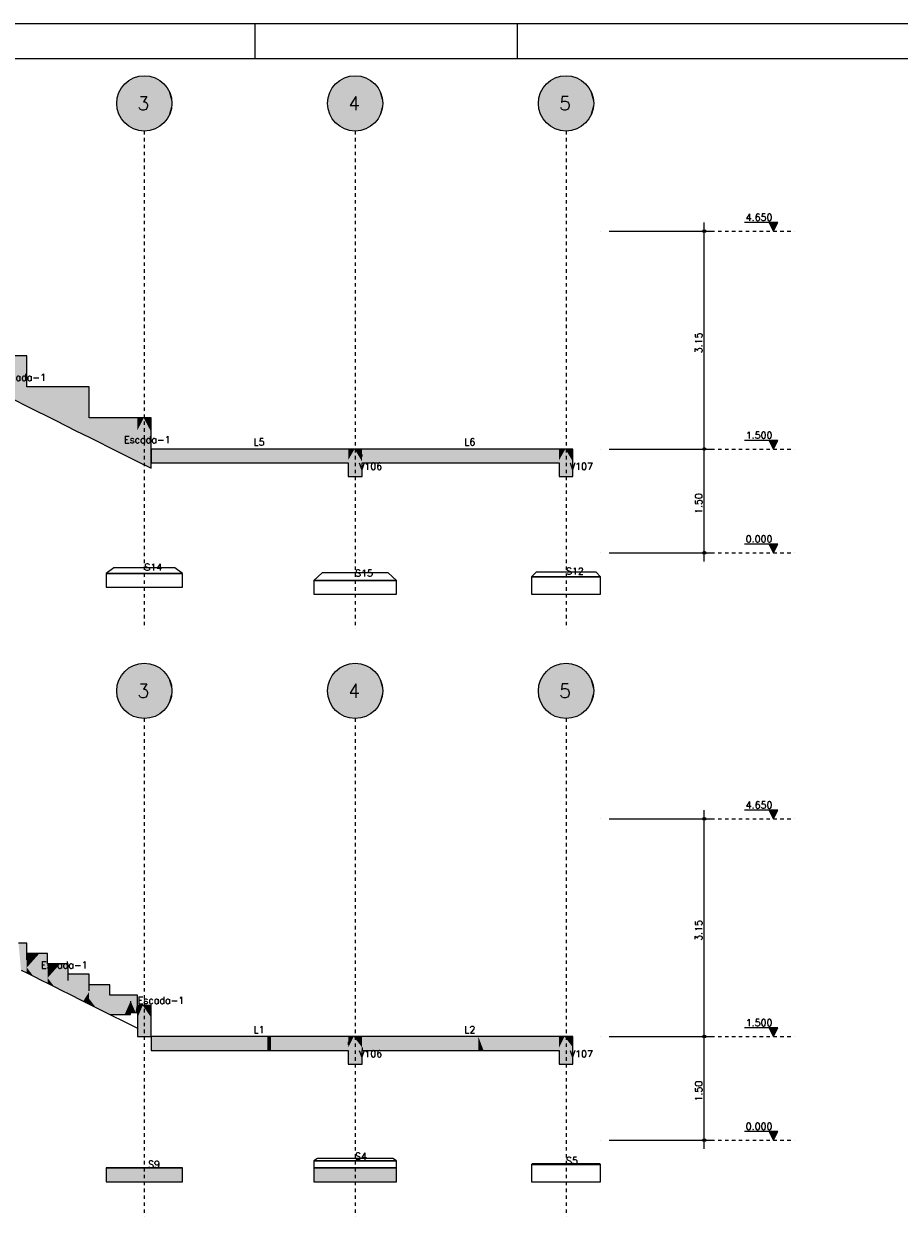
# Model space of a CAD drawing. Extents: x 0 to 84.1, y 0 to 59.4.
# Tile 3 of 5: x 14.3 to 39.6, y 24.8 to 59.4. Entities that reach past the tile are written whole.
import ezdxf

# ---------------------------------------------------------------- set-up
doc = ezdxf.new("R2010")
doc.units = 0
doc.header["$LTSCALE"] = 0.05
doc.header["$MEASUREMENT"] = 0
doc.linetypes.add('ESTILO_TQS_0002', pattern=[0.4, 0.1, -0.3])
doc.linetypes.add('ESTILO_TQS_0004', pattern=[2, 0.5, -0.4, 0.1, -0.4, 0.1, -0.5])
for name, color, linetype in [('1', 1, 'CONTINUOUS'), ('2', 2, 'CONTINUOUS'), ('6', 6, 'CONTINUOUS'), ('9', 9, 'CONTINUOUS')]:
    doc.layers.add(name, color=color, linetype=linetype)
doc.styles.get("Standard").update_dxf_attribs({"font": 'ROMANS.SHX'})

msp = doc.modelspace()

# ---------------------------------------------------------------- linework, layer by layer
at = {"layer": '1', "linetype": 'ESTILO_TQS_0004'}
for p, q in [((17.8, 56.302), (17.8, 41.902)), ((23.9, 56.302), (23.9, 41.902)), ((30, 56.302), (30, 41.902)), ((17.8, 39.304), (17.8, 24.904)), ((23.9, 39.304), (23.9, 24.904)), ((30, 39.304), (30, 24.904))]:
    msp.add_line(p, q, dxfattribs=at)
at = {"layer": '1', "linetype": 'Continuous'}
for p, q in [((34, 46.852), (34, 53.652)), ((36.125, 53.652), (35.165, 53.652)), ((36, 53.402), (35.875, 53.652)), ((36, 53.402), (36.125, 53.652)), ((31, 53.402), (31, 53.402)), ((31.25, 53.402), (34.25, 53.402)), ((35.886, 53.63), (36.114, 53.63)), ((35.897, 53.607), (36.103, 53.607)), ((35.909, 53.585), (36.092, 53.585)), ((35.92, 53.563), (36.08, 53.563)), ((35.931, 53.54), (36.069, 53.54)), ((35.942, 53.518), (36.058, 53.518)), ((35.953, 53.496), (36.047, 53.496)), ((35.964, 53.473), (36.036, 53.473)), ((35.975, 53.451), (36.025, 53.451)), ((35.987, 53.429), (36.014, 53.429)), ((31, 47.102), (31, 47.102)), ((31, 47.102), (31, 47.102)), ((31.25, 47.102), (34.25, 47.102)), ((31.25, 47.102), (34.25, 47.102)), ((34, 43.852), (34, 47.352)), ((36.125, 47.352), (35.165, 47.352)), ((36, 47.102), (35.875, 47.352)), ((35.886, 47.33), (36.114, 47.33)), ((35.897, 47.307), (36.103, 47.307)), ((35.909, 47.285), (36.092, 47.285)), ((35.92, 47.263), (36.08, 47.263)), ((35.931, 47.24), (36.069, 47.24)), ((35.942, 47.218), (36.058, 47.218)), ((35.953, 47.196), (36.047, 47.196)), ((35.964, 47.173), (36.036, 47.173)), ((35.975, 47.151), (36.025, 47.151)), ((35.987, 47.129), (36.014, 47.129)), ((36, 47.102), (36.125, 47.352)), ((36.125, 44.352), (35.165, 44.352)), ((36, 44.102), (35.875, 44.352)), ((35.886, 44.33), (36.114, 44.33)), ((35.897, 44.307), (36.103, 44.307)), ((36, 44.102), (36.125, 44.352)), ((31, 44.102), (31, 44.102)), ((31.25, 44.102), (34.25, 44.102)), ((35.909, 44.285), (36.092, 44.285)), ((35.92, 44.263), (36.08, 44.263)), ((35.931, 44.24), (36.069, 44.24)), ((35.942, 44.218), (36.058, 44.218)), ((35.953, 44.196), (36.047, 44.196)), ((35.964, 44.173), (36.036, 44.173)), ((35.975, 44.151), (36.025, 44.151)), ((35.987, 44.129), (36.014, 44.129)), ((31, 36.404), (31, 36.404)), ((31.25, 36.404), (34.25, 36.404)), ((34, 29.854), (34, 36.654)), ((36.125, 36.654), (35.165, 36.654)), ((36, 36.404), (35.875, 36.654)), ((35.886, 36.631), (36.114, 36.631)), ((35.897, 36.609), (36.103, 36.609)), ((35.908, 36.587), (36.092, 36.587)), ((35.92, 36.564), (36.08, 36.564)), ((35.931, 36.542), (36.069, 36.542)), ((35.942, 36.52), (36.058, 36.52)), ((35.953, 36.498), (36.047, 36.498)), ((35.964, 36.475), (36.036, 36.475)), ((35.975, 36.453), (36.025, 36.453)), ((35.986, 36.431), (36.013, 36.431)), ((36, 36.404), (36.125, 36.654)), ((34, 26.854), (34, 30.354)), ((36.125, 30.354), (35.165, 30.354)), ((36, 30.104), (35.875, 30.354)), ((35.886, 30.331), (36.114, 30.331)), ((35.897, 30.309), (36.103, 30.309)), ((35.908, 30.287), (36.092, 30.287)), ((35.92, 30.264), (36.08, 30.264)), ((35.931, 30.242), (36.069, 30.242)), ((35.942, 30.22), (36.058, 30.22)), ((35.953, 30.198), (36.047, 30.198)), ((35.964, 30.175), (36.036, 30.175)), ((35.975, 30.153), (36.025, 30.153)), ((35.986, 30.131), (36.013, 30.131)), ((36, 30.104), (36.125, 30.354)), ((31, 30.104), (31, 30.104)), ((31, 30.104), (31, 30.104)), ((31.25, 30.104), (34.25, 30.104)), ((31.25, 30.104), (34.25, 30.104)), ((36.125, 27.354), (35.165, 27.354)), ((36, 27.104), (35.875, 27.354)), ((36, 27.104), (36.125, 27.354)), ((31, 27.104), (31, 27.104)), ((31.25, 27.104), (34.25, 27.104)), ((35.886, 27.331), (36.114, 27.331)), ((35.897, 27.309), (36.103, 27.309)), ((35.908, 27.287), (36.092, 27.287)), ((35.92, 27.264), (36.08, 27.264)), ((35.931, 27.242), (36.069, 27.242)), ((35.942, 27.22), (36.058, 27.22)), ((35.953, 27.198), (36.047, 27.198)), ((35.964, 27.175), (36.036, 27.175)), ((35.975, 27.153), (36.025, 27.153)), ((35.986, 27.131), (36.013, 27.131))]:
    msp.add_line(p, q, dxfattribs=at)
at = {"layer": '1', "linetype": 'ESTILO_TQS_0002'}
for p, q in [((34, 53.402), (36.6, 53.402)), ((34, 47.102), (36.6, 47.102)), ((34, 44.102), (36.6, 44.102)), ((34, 36.404), (36.6, 36.404)), ((34, 30.104), (36.6, 30.104)), ((34, 27.104), (36.6, 27.104))]:
    msp.add_line(p, q, dxfattribs=at)
at = {"layer": '1', "linetype": 'Continuous'}
for points in [[(35.875, 53.652), (36, 53.402), (36.125, 53.652), (35.875, 53.652)], [(35.875, 47.352), (36, 47.102), (36.125, 47.352), (35.875, 47.352)], [(35.875, 44.352), (36, 44.102), (36.125, 44.352), (35.875, 44.352)], [(35.875, 36.654), (36, 36.404), (36.125, 36.654), (35.875, 36.654)], [(35.875, 30.354), (36, 30.104), (36.125, 30.354), (35.875, 30.354)], [(35.875, 27.354), (36, 27.104), (36.125, 27.354), (35.875, 27.354)]]:
    msp.add_lwpolyline(points, dxfattribs=at)
for centre, radius in [((34, 53.402), 0.04), ((34, 53.402), 0.02), ((34, 47.102), 0.04), ((34, 47.102), 0.04), ((34, 47.102), 0.02), ((34, 47.102), 0.02), ((34, 44.102), 0.04), ((34, 44.102), 0.02), ((34, 36.404), 0.04), ((34, 36.404), 0.02), ((34, 30.104), 0.04), ((34, 30.104), 0.04), ((34, 30.104), 0.02), ((34, 30.104), 0.02), ((34, 27.104), 0.04), ((34, 27.104), 0.02)]:
    msp.add_circle(centre, radius, dxfattribs=at)
at = {"layer": '2', "linetype": 'Continuous'}
for p, q in [((84.1, 59.4), (0, 59.4)), ((21, 59.4), (21, 58.4)), ((28.6, 58.4), (28.6, 59.4))]:
    msp.add_line(p, q, dxfattribs=at)
msp.add_lwpolyline([(83.1, 1), (2.5, 1), (2.5, 58.4), (83.1, 58.4), (83.1, 1)], dxfattribs=at)
for centre in [(17.8, 57.102), (23.9, 57.102), (30, 57.102), (17.8, 40.104), (23.9, 40.104), (30, 40.104)]:
    msp.add_circle(centre, 0.8, dxfattribs=at)
at = {"layer": '6', "linetype": 'Continuous'}
for p, q in [((14.4, 49.802), (13.819, 49.802)), ((14.4, 49.121), (14.4, 49.802)), ((14.4, 48.902), (14.4, 49.121)), ((16.2, 48.902), (14.4, 48.902)), ((16.2, 48.221), (16.2, 48.902)), ((14.021, 48.532), (14.4, 48.343)), ((14.4, 48.343), (15.24, 47.923)), ((16.2, 48.002), (16.2, 48.221)), ((15.24, 47.923), (15.821, 47.632)), ((18, 48.002), (16.2, 48.002)), ((18, 47.592), (18, 48.002)), ((18, 47.592), (18, 48.002)), ((15.821, 47.632), (16.2, 47.443)), ((16.2, 47.443), (17.04, 47.023)), ((18, 47.46), (18, 47.592)), ((18, 47.46), (18, 47.592)), ((18, 47.102), (18, 47.46)), ((18, 47.102), (18, 47.321)), ((18.792, 47.102), (18, 47.102)), ((18, 47.102), (18, 46.943)), ((18, 47.014), (18, 47.102)), ((23.7, 47.102), (18.792, 47.102)), ((23.882, 47.102), (23.7, 47.102)), ((24.1, 47.102), (23.882, 47.102)), ((26.619, 47.102), (24.1, 47.102)), ((29.8, 47.102), (26.619, 47.102)), ((29.982, 47.102), (29.8, 47.102)), ((30.2, 47.102), (29.982, 47.102)), ((30.2, 46.738), (30.2, 47.102)), ((17.04, 47.023), (17.621, 46.732)), ((17.621, 46.732), (18, 46.543)), ((18, 46.543), (18, 47.014)), ((18, 46.943), (18, 46.884)), ((18, 46.884), (18, 46.702)), ((24.1, 46.884), (24.1, 46.943)), ((30.2, 46.62), (30.2, 46.738)), ((18, 46.702), (20.105, 46.702)), ((20.105, 46.702), (20.934, 46.702)), ((20.934, 46.702), (23.7, 46.702)), ((23.7, 46.702), (23.7, 46.666)), ((23.7, 46.666), (23.7, 46.302)), ((24.1, 46.62), (24.1, 46.702)), ((24.1, 46.702), (26.619, 46.702)), ((24.1, 46.302), (24.1, 46.62)), ((26.619, 46.702), (28.844, 46.702)), ((28.844, 46.702), (29.8, 46.702)), ((29.8, 46.702), (29.8, 46.666)), ((29.8, 46.666), (29.8, 46.302)), ((30.2, 46.302), (30.2, 46.62)), ((23.7, 46.302), (23.882, 46.302)), ((23.882, 46.302), (24.041, 46.302)), ((24.041, 46.302), (24.1, 46.302)), ((29.8, 46.302), (29.982, 46.302)), ((29.982, 46.302), (30.141, 46.302)), ((30.141, 46.302), (30.2, 46.302)), ((16.916, 43.664), (16.7, 43.502)), ((17.077, 43.664), (16.916, 43.664)), ((18.684, 43.664), (17.077, 43.664)), ((18.9, 43.502), (18.684, 43.664)), ((16.7, 43.502), (16.7, 43.102)), ((18.9, 43.502), (16.7, 43.502)), ((16.7, 43.502), (18.9, 43.502)), ((18.9, 43.102), (18.9, 43.502)), ((22.943, 43.517), (22.7, 43.302)), ((22.7, 43.302), (22.7, 42.902)), ((25.1, 43.302), (22.7, 43.302)), ((22.7, 43.302), (25.1, 43.302)), ((23.104, 43.517), (22.943, 43.517)), ((24.857, 43.517), (23.104, 43.517)), ((25.1, 43.302), (24.857, 43.517)), ((25.1, 42.902), (25.1, 43.302)), ((29.132, 43.534), (29, 43.402)), ((29, 43.402), (29, 42.902)), ((31, 43.402), (29, 43.402)), ((29, 43.402), (31, 43.402)), ((29.245, 43.534), (29.132, 43.534)), ((30.868, 43.534), (29.245, 43.534)), ((31, 43.402), (30.868, 43.534)), ((31, 42.902), (31, 43.402)), ((16.7, 43.102), (18.9, 43.102)), ((22.7, 42.902), (25.1, 42.902)), ((29, 42.902), (31, 42.902)), ((14.4, 32.804), (14.16, 32.804)), ((14.4, 32.527), (14.4, 32.804)), ((14.4, 32.504), (14.4, 32.527)), ((14.4, 32.323), (14.4, 32.504)), ((15, 32.504), (14.4, 32.504)), ((15, 32.227), (15, 32.504)), ((15, 32.204), (15, 32.227)), ((15.6, 32.204), (15, 32.204)), ((15.6, 31.927), (15.6, 32.204)), ((14.233, 32.028), (14.4, 31.945)), ((14.4, 31.945), (14.593, 31.848)), ((14.593, 31.848), (14.833, 31.728)), ((15.6, 31.904), (15.6, 31.927)), ((15.6, 31.723), (15.6, 31.904)), ((15.793, 31.904), (15.6, 31.904)), ((15.96, 31.904), (15.793, 31.904)), ((16.2, 31.904), (15.96, 31.904)), ((16.2, 31.627), (16.2, 31.904)), ((14.833, 31.728), (15, 31.645)), ((15, 31.645), (15.193, 31.548)), ((15.193, 31.548), (15.433, 31.428)), ((16.2, 31.604), (16.2, 31.627)), ((16.2, 31.423), (16.2, 31.604)), ((16.393, 31.604), (16.2, 31.604)), ((16.56, 31.604), (16.393, 31.604)), ((16.8, 31.604), (16.56, 31.604)), ((16.8, 31.327), (16.8, 31.604)), ((15.433, 31.428), (15.6, 31.345)), ((15.6, 31.345), (16.033, 31.128)), ((16.8, 31.304), (16.8, 31.327)), ((16.993, 31.304), (16.8, 31.304)), ((17.16, 31.304), (16.993, 31.304)), ((17.4, 31.304), (17.16, 31.304)), ((17.464, 31.304), (17.4, 31.304)), ((17.52, 31.304), (17.464, 31.304)), ((17.6, 31.304), (17.52, 31.304)), ((17.6, 31.142), (17.6, 31.304)), ((16.033, 31.128), (16.2, 31.045)), ((16.2, 31.045), (16.633, 30.828)), ((16.633, 30.828), (16.8, 30.745)), ((17.4, 31.123), (17.4, 30.968)), ((17.4, 30.745), (17.4, 30.804)), ((17.4, 30.804), (17.544, 30.804)), ((17.544, 30.804), (17.6, 30.804)), ((17.6, 31.004), (17.6, 31.142)), ((17.756, 31.004), (17.6, 31.004)), ((17.6, 31.004), (17.6, 30.644)), ((17.6, 30.804), (17.6, 31.004)), ((18, 31.004), (17.756, 31.004)), ((18, 30.651), (18, 31.004)), ((16.8, 30.745), (17.233, 30.745)), ((16.8, 30.745), (17.233, 30.528)), ((17.233, 30.745), (17.4, 30.745)), ((17.233, 30.528), (17.6, 30.345)), ((17.6, 30.644), (17.6, 30.456)), ((17.6, 30.456), (17.6, 30.104)), ((18, 30.464), (18, 30.651)), ((18, 30.104), (18, 30.464)), ((17.6, 30.104), (17.756, 30.104)), ((17.756, 30.104), (17.916, 30.104)), ((17.916, 30.104), (18, 30.104)), ((18, 30.104), (18, 29.944)), ((23.7, 30.104), (18, 30.104)), ((18, 29.944), (18, 29.86)), ((18, 29.86), (18, 29.704)), ((23.856, 30.104), (23.7, 30.104)), ((23.7, 29.947), (23.7, 29.864)), ((24.1, 30.104), (23.856, 30.104)), ((27.461, 30.104), (24.1, 30.104)), ((24.1, 29.791), (24.1, 29.704)), ((29.8, 30.104), (27.461, 30.104)), ((29.956, 30.104), (29.8, 30.104)), ((30.2, 30.104), (29.956, 30.104)), ((30.2, 29.791), (30.2, 30.104)), ((30.2, 29.624), (30.2, 29.791)), ((18, 29.704), (20.173, 29.704)), ((20.173, 29.704), (21.361, 29.704)), ((21.361, 29.704), (21.432, 29.704)), ((21.432, 29.704), (21.469, 29.704)), ((21.469, 29.704), (23.7, 29.704)), ((23.7, 29.704), (23.7, 29.617)), ((23.7, 29.617), (23.7, 29.304)), ((24.1, 29.624), (24.1, 29.704)), ((24.1, 29.704), (26.273, 29.704)), ((24.1, 29.304), (24.1, 29.624)), ((26.273, 29.704), (27.461, 29.704)), ((27.461, 29.704), (27.613, 29.704)), ((27.613, 29.704), (29.8, 29.704)), ((29.8, 29.704), (29.8, 29.617)), ((29.8, 29.617), (29.8, 29.304)), ((30.2, 29.304), (30.2, 29.624)), ((23.7, 29.304), (23.856, 29.304)), ((23.856, 29.304), (24.016, 29.304)), ((24.016, 29.304), (24.1, 29.304)), ((29.8, 29.304), (29.956, 29.304)), ((29.956, 29.304), (30.116, 29.304)), ((30.116, 29.304), (30.2, 29.304)), ((16.702, 26.305), (16.7, 26.304)), ((16.7, 26.304), (18.9, 26.304)), ((16.7, 26.303), (16.7, 25.904)), ((16.703, 26.307), (16.702, 26.305)), ((18.894, 26.307), (16.703, 26.307)), ((18.897, 26.307), (18.894, 26.307)), ((18.9, 26.304), (18.897, 26.307)), ((18.9, 25.904), (18.9, 26.304)), ((22.814, 26.579), (22.7, 26.504)), ((22.7, 26.504), (22.7, 26.104)), ((25.1, 26.504), (22.7, 26.504)), ((22.7, 26.504), (25.1, 26.504)), ((22.702, 26.305), (22.7, 26.304)), ((22.7, 26.304), (25.1, 26.304)), ((22.7, 26.303), (22.7, 25.904)), ((22.704, 26.307), (22.702, 26.305)), ((25.094, 26.307), (22.704, 26.307)), ((22.889, 26.579), (22.814, 26.579)), ((24.986, 26.579), (22.889, 26.579)), ((25.1, 26.504), (24.986, 26.579)), ((25.096, 26.307), (25.094, 26.307)), ((25.1, 26.304), (25.096, 26.307)), ((25.1, 26.304), (25.1, 26.504)), ((25.1, 25.904), (25.1, 26.304)), ((29.02, 26.424), (29, 26.404)), ((29, 26.404), (29, 25.904)), ((31, 26.404), (29, 26.404)), ((29, 26.404), (31, 26.404)), ((29.038, 26.424), (29.02, 26.424)), ((30.98, 26.424), (29.038, 26.424)), ((31, 26.404), (30.98, 26.424)), ((31, 25.904), (31, 26.404)), ((16.7, 25.904), (18.897, 25.904)), ((18.897, 25.904), (18.9, 25.904)), ((18.9, 25.904), (18.9, 25.904)), ((22.7, 25.904), (25.096, 25.904)), ((25.096, 25.904), (25.1, 25.904)), ((25.1, 25.904), (25.1, 25.904)), ((29, 25.904), (31, 25.904))]:
    msp.add_line(p, q, dxfattribs=at)
at = {"layer": '9', "linetype": 'Continuous'}
for points in [[(18.6, 57.102), (17.432, 57.812), (17.339, 57.755)], [(18.6, 57.102), (17.532, 57.856), (17.432, 57.812)], [(18.6, 57.102), (17.637, 57.885), (17.532, 57.856)], [(18.6, 57.102), (17.745, 57.9), (17.637, 57.885)], [(18.6, 57.102), (17.855, 57.9), (17.745, 57.9)], [(18.6, 57.102), (17.963, 57.885), (17.855, 57.9)], [(18.6, 57.102), (18.068, 57.856), (17.963, 57.885)], [(18.6, 57.102), (18.168, 57.812), (18.068, 57.856)], [(18.6, 57.102), (18.261, 57.755), (18.168, 57.812)], [(24.7, 57.102), (23.532, 57.812), (23.439, 57.755)], [(24.7, 57.102), (23.632, 57.856), (23.532, 57.812)], [(24.7, 57.102), (23.737, 57.885), (23.632, 57.856)], [(24.7, 57.102), (23.845, 57.9), (23.737, 57.885)], [(24.7, 57.102), (23.955, 57.9), (23.845, 57.9)], [(24.7, 57.102), (24.063, 57.885), (23.955, 57.9)], [(24.7, 57.102), (24.168, 57.856), (24.063, 57.885)], [(24.7, 57.102), (24.268, 57.812), (24.168, 57.856)], [(24.7, 57.102), (24.361, 57.755), (24.268, 57.812)], [(30.8, 57.102), (29.632, 57.812), (29.539, 57.755)], [(30.8, 57.102), (29.732, 57.856), (29.632, 57.812)], [(30.8, 57.102), (29.837, 57.885), (29.732, 57.856)], [(30.8, 57.102), (29.945, 57.9), (29.837, 57.885)], [(30.8, 57.102), (30.055, 57.9), (29.945, 57.9)], [(30.8, 57.102), (30.163, 57.885), (30.055, 57.9)], [(30.8, 57.102), (30.268, 57.856), (30.163, 57.885)], [(30.8, 57.102), (30.368, 57.812), (30.268, 57.856)], [(30.8, 57.102), (30.461, 57.755), (30.368, 57.812)], [(18.6, 57.102), (17.117, 57.517), (17.066, 57.421)], [(18.6, 57.102), (17.179, 57.607), (17.117, 57.517)], [(18.6, 57.102), (17.254, 57.686), (17.179, 57.607)], [(18.6, 57.102), (17.339, 57.755), (17.254, 57.686)], [(18.6, 57.102), (18.346, 57.686), (18.261, 57.755)], [(18.6, 57.102), (18.421, 57.607), (18.346, 57.686)], [(18.6, 57.102), (18.484, 57.517), (18.421, 57.607)], [(18.6, 57.102), (18.534, 57.421), (18.484, 57.517)], [(24.7, 57.102), (23.217, 57.517), (23.166, 57.421)], [(24.7, 57.102), (23.279, 57.607), (23.217, 57.517)], [(24.7, 57.102), (23.354, 57.686), (23.279, 57.607)], [(24.7, 57.102), (23.439, 57.755), (23.354, 57.686)], [(24.7, 57.102), (24.446, 57.686), (24.361, 57.755)], [(24.7, 57.102), (24.521, 57.607), (24.446, 57.686)], [(24.7, 57.102), (24.584, 57.517), (24.521, 57.607)], [(24.7, 57.102), (24.634, 57.421), (24.584, 57.517)], [(30.8, 57.102), (29.317, 57.517), (29.266, 57.421)], [(30.8, 57.102), (29.379, 57.607), (29.317, 57.517)], [(30.8, 57.102), (29.454, 57.686), (29.379, 57.607)], [(30.8, 57.102), (29.539, 57.755), (29.454, 57.686)], [(30.8, 57.102), (30.546, 57.686), (30.461, 57.755)], [(30.8, 57.102), (30.621, 57.607), (30.546, 57.686)], [(30.8, 57.102), (30.684, 57.517), (30.621, 57.607)], [(30.8, 57.102), (30.734, 57.421), (30.684, 57.517)], [(18.6, 57.102), (17.008, 57.211), (17, 57.102)], [(18.6, 57.102), (17, 57.102), (17.008, 56.993)], [(18.6, 57.102), (17.03, 57.318), (17.008, 57.211)], [(18.6, 57.102), (17.008, 56.993), (17.03, 56.886)], [(18.6, 57.102), (17.066, 57.421), (17.03, 57.318)], [(18.6, 57.102), (17.03, 56.886), (17.066, 56.783)], [(18.6, 57.102), (17.066, 56.783), (17.117, 56.686)], [(18.6, 57.102), (17.117, 56.686), (17.179, 56.597)], [(18.6, 57.102), (17.179, 56.597), (17.254, 56.517)], [(18.6, 57.102), (17.254, 56.517), (17.339, 56.448)], [(18.6, 57.102), (17.339, 56.448), (17.432, 56.391)], [(18.6, 57.102), (17.432, 56.391), (17.532, 56.348)], [(18.6, 57.102), (17.532, 56.348), (17.637, 56.319)], [(18.6, 57.102), (17.637, 56.319), (17.745, 56.304)], [(18.6, 57.102), (17.745, 56.304), (17.855, 56.304)], [(18.6, 57.102), (17.855, 56.304), (17.963, 56.319)], [(18.6, 57.102), (17.963, 56.319), (18.068, 56.348)], [(18.6, 57.102), (18.068, 56.348), (18.168, 56.391)], [(18.6, 57.102), (18.168, 56.391), (18.261, 56.448)], [(18.6, 57.102), (18.261, 56.448), (18.346, 56.517)], [(18.6, 57.102), (18.346, 56.517), (18.421, 56.597)], [(18.6, 57.102), (18.421, 56.597), (18.484, 56.686)], [(18.6, 57.102), (18.484, 56.686), (18.534, 56.783)], [(18.6, 57.102), (18.57, 57.318), (18.534, 57.421)], [(18.6, 57.102), (18.534, 56.783), (18.57, 56.886)], [(18.6, 57.102), (18.593, 57.211), (18.57, 57.318)], [(18.6, 57.102), (18.57, 56.886), (18.593, 56.993)], [(18.6, 57.102), (18.593, 56.993), (18.6, 57.102)], [(24.7, 57.102), (23.108, 57.211), (23.1, 57.102)], [(24.7, 57.102), (23.1, 57.102), (23.108, 56.993)], [(24.7, 57.102), (23.13, 57.318), (23.108, 57.211)], [(24.7, 57.102), (23.108, 56.993), (23.13, 56.886)], [(24.7, 57.102), (23.166, 57.421), (23.13, 57.318)], [(24.7, 57.102), (23.13, 56.886), (23.166, 56.783)], [(24.7, 57.102), (23.166, 56.783), (23.217, 56.686)], [(24.7, 57.102), (23.217, 56.686), (23.279, 56.597)], [(24.7, 57.102), (23.279, 56.597), (23.354, 56.517)], [(24.7, 57.102), (23.354, 56.517), (23.439, 56.448)], [(24.7, 57.102), (23.439, 56.448), (23.532, 56.391)], [(24.7, 57.102), (23.532, 56.391), (23.632, 56.348)], [(24.7, 57.102), (23.632, 56.348), (23.737, 56.319)], [(24.7, 57.102), (23.737, 56.319), (23.845, 56.304)], [(24.7, 57.102), (23.845, 56.304), (23.955, 56.304)], [(24.7, 57.102), (23.955, 56.304), (24.063, 56.319)], [(24.7, 57.102), (24.063, 56.319), (24.168, 56.348)], [(24.7, 57.102), (24.168, 56.348), (24.268, 56.391)], [(24.7, 57.102), (24.268, 56.391), (24.361, 56.448)], [(24.7, 57.102), (24.361, 56.448), (24.446, 56.517)], [(24.7, 57.102), (24.446, 56.517), (24.521, 56.597)], [(24.7, 57.102), (24.521, 56.597), (24.584, 56.686)], [(24.7, 57.102), (24.584, 56.686), (24.634, 56.783)], [(24.7, 57.102), (24.67, 57.318), (24.634, 57.421)], [(24.7, 57.102), (24.634, 56.783), (24.67, 56.886)], [(24.7, 57.102), (24.693, 57.211), (24.67, 57.318)], [(24.7, 57.102), (24.67, 56.886), (24.693, 56.993)], [(24.7, 57.102), (24.693, 56.993), (24.7, 57.102)], [(30.8, 57.102), (29.208, 57.211), (29.2, 57.102)], [(30.8, 57.102), (29.2, 57.102), (29.208, 56.993)], [(30.8, 57.102), (29.23, 57.318), (29.208, 57.211)], [(30.8, 57.102), (29.208, 56.993), (29.23, 56.886)], [(30.8, 57.102), (29.266, 57.421), (29.23, 57.318)], [(30.8, 57.102), (29.23, 56.886), (29.266, 56.783)], [(30.8, 57.102), (29.266, 56.783), (29.317, 56.686)], [(30.8, 57.102), (29.317, 56.686), (29.379, 56.597)], [(30.8, 57.102), (29.379, 56.597), (29.454, 56.517)], [(30.8, 57.102), (29.454, 56.517), (29.539, 56.448)], [(30.8, 57.102), (29.539, 56.448), (29.632, 56.391)], [(30.8, 57.102), (29.632, 56.391), (29.732, 56.348)], [(30.8, 57.102), (29.732, 56.348), (29.837, 56.319)], [(30.8, 57.102), (29.837, 56.319), (29.945, 56.304)], [(30.8, 57.102), (29.945, 56.304), (30.055, 56.304)], [(30.8, 57.102), (30.055, 56.304), (30.163, 56.319)], [(30.8, 57.102), (30.163, 56.319), (30.268, 56.348)], [(30.8, 57.102), (30.268, 56.348), (30.368, 56.391)], [(30.8, 57.102), (30.368, 56.391), (30.461, 56.448)], [(30.8, 57.102), (30.461, 56.448), (30.546, 56.517)], [(30.8, 57.102), (30.546, 56.517), (30.621, 56.597)], [(30.8, 57.102), (30.621, 56.597), (30.684, 56.686)], [(30.8, 57.102), (30.684, 56.686), (30.734, 56.783)], [(30.8, 57.102), (30.77, 57.318), (30.734, 57.421)], [(30.8, 57.102), (30.734, 56.783), (30.77, 56.886)], [(30.8, 57.102), (30.793, 57.211), (30.77, 57.318)], [(30.8, 57.102), (30.77, 56.886), (30.793, 56.993)], [(30.8, 57.102), (30.793, 56.993), (30.8, 57.102)], [(14.4, 49.802), (13.819, 49.802), (14.021, 48.532)], [(14.4, 49.802), (14.021, 48.532), (14.4, 48.343)], [(14.4, 49.802), (14.4, 48.343), (14.4, 48.814)], [(14.4, 49.802), (14.4, 48.814), (14.4, 49.121)], [(14.4, 48.902), (14.4, 48.641), (14.4, 48.461)], [(14.4, 48.902), (14.4, 48.461), (14.4, 48.343)], [(14.4, 48.902), (14.4, 48.343), (15.24, 47.923)], [(14.4, 48.902), (15.24, 47.923), (15.821, 47.632)], [(14.4, 48.902), (15.821, 47.632), (16.2, 47.443)], [(14.4, 48.902), (16.2, 47.443), (16.2, 47.914)], [(14.4, 48.902), (16.2, 47.914), (16.2, 48.221)], [(14.4, 48.902), (16.2, 48.221), (16.2, 48.902)], [(14.4, 48.902), (16.2, 48.902), (15.619, 48.902)], [(14.4, 48.902), (15.619, 48.902), (15.24, 48.902)], [(14.4, 48.902), (15.24, 48.902), (14.4, 48.902)], [(16.2, 48.002), (16.2, 47.741), (16.2, 47.561)], [(16.2, 48.002), (16.2, 47.561), (16.2, 47.443)], [(16.2, 48.002), (16.2, 47.443), (17.04, 47.023)], [(16.2, 48.002), (17.04, 47.023), (17.621, 46.732)], [(16.2, 48.002), (17.621, 46.732), (18, 46.543)], [(16.2, 48.002), (18, 46.543), (18, 47.014)], [(16.2, 48.002), (18, 47.014), (18, 47.321)], [(16.2, 48.002), (18, 47.321), (18, 48.002)], [(16.2, 48.002), (18, 48.002), (17.419, 48.002)], [(16.2, 48.002), (17.419, 48.002), (17.04, 48.002)], [(16.2, 48.002), (17.04, 48.002), (16.2, 48.002)], [(17.782, 48.002), (17.6, 48.002), (17.6, 47.644)], [(17.782, 48.002), (17.6, 47.644), (17.6, 47.511)], [(17.782, 48.002), (17.6, 47.511), (17.6, 47.102)], [(17.782, 48.002), (17.6, 47.102), (17.782, 47.102)], [(17.782, 48.002), (17.782, 47.102), (17.941, 47.102)], [(17.782, 48.002), (17.941, 47.102), (18, 47.102)], [(17.782, 48.002), (18, 47.102), (18, 47.46)], [(17.782, 48.002), (18, 47.46), (18, 47.592)], [(17.782, 48.002), (18, 47.592), (18, 48.002)], [(17.782, 48.002), (18, 48.002), (17.841, 48.002)], [(17.782, 48.002), (17.841, 48.002), (17.782, 48.002)], [(18.792, 47.102), (18, 47.102), (18, 46.943)], [(18.792, 47.102), (18, 46.943), (18, 46.884)], [(18.792, 47.102), (18, 46.884), (18, 46.702)], [(18.792, 47.102), (18, 46.702), (20.105, 46.702)], [(18.792, 47.102), (20.105, 46.702), (20.934, 46.702)], [(18.792, 47.102), (20.934, 46.702), (23.7, 46.702)], [(18.792, 47.102), (23.7, 46.702), (23.7, 46.861)], [(18.792, 47.102), (23.7, 46.861), (23.7, 46.92)], [(18.792, 47.102), (23.7, 46.92), (23.7, 47.102)], [(18.792, 47.102), (23.7, 47.102), (20.934, 47.102)], [(18.792, 47.102), (20.934, 47.102), (18.792, 47.102)], [(23.882, 47.102), (23.7, 47.102), (23.7, 46.783)], [(23.882, 47.102), (23.7, 46.783), (23.7, 46.666)], [(23.882, 47.102), (23.7, 46.666), (23.7, 46.302)], [(23.882, 47.102), (23.7, 46.302), (23.882, 46.302)], [(23.882, 47.102), (23.882, 46.302), (24.041, 46.302)], [(23.882, 47.102), (24.041, 46.302), (24.1, 46.302)], [(23.882, 47.102), (24.1, 46.302), (24.1, 46.62)], [(23.882, 47.102), (24.1, 46.62), (24.1, 46.738)], [(23.882, 47.102), (24.1, 46.738), (24.1, 47.102)], [(23.882, 47.102), (24.1, 47.102), (23.941, 47.102)], [(23.882, 47.102), (23.941, 47.102), (23.882, 47.102)], [(26.619, 47.102), (24.1, 47.102), (24.1, 46.943)], [(26.619, 47.102), (24.1, 46.943), (24.1, 46.884)], [(26.619, 47.102), (24.1, 46.884), (24.1, 46.702)], [(26.619, 47.102), (24.1, 46.702), (26.619, 46.702)], [(26.619, 47.102), (26.619, 46.702), (28.844, 46.702)], [(26.619, 47.102), (28.844, 46.702), (29.8, 46.702)], [(26.619, 47.102), (29.8, 46.702), (29.8, 46.861)], [(26.619, 47.102), (29.8, 46.861), (29.8, 46.92)], [(26.619, 47.102), (29.8, 46.92), (29.8, 47.102)], [(26.619, 47.102), (29.8, 47.102), (27.531, 47.102)], [(26.619, 47.102), (27.531, 47.102), (26.619, 47.102)], [(29.982, 47.102), (29.8, 47.102), (29.8, 46.783)], [(29.982, 47.102), (29.8, 46.783), (29.8, 46.666)], [(29.982, 47.102), (29.8, 46.666), (29.8, 46.302)], [(29.982, 47.102), (29.8, 46.302), (29.982, 46.302)], [(29.982, 47.102), (29.982, 46.302), (30.141, 46.302)], [(29.982, 47.102), (30.141, 46.302), (30.2, 46.302)], [(29.982, 47.102), (30.2, 46.302), (30.2, 46.62)], [(29.982, 47.102), (30.2, 46.62), (30.2, 46.738)], [(29.982, 47.102), (30.2, 46.738), (30.2, 47.102)], [(29.982, 47.102), (30.2, 47.102), (30.041, 47.102)], [(29.982, 47.102), (30.041, 47.102), (29.982, 47.102)], [(18.6, 40.104), (17.532, 40.857), (17.432, 40.814)], [(18.6, 40.104), (17.637, 40.887), (17.532, 40.857)], [(18.6, 40.104), (17.745, 40.902), (17.637, 40.887)], [(18.6, 40.104), (17.855, 40.902), (17.745, 40.902)], [(18.6, 40.104), (17.963, 40.887), (17.855, 40.902)], [(18.6, 40.104), (18.068, 40.857), (17.963, 40.887)], [(18.6, 40.104), (18.168, 40.814), (18.068, 40.857)], [(24.7, 40.104), (23.632, 40.857), (23.532, 40.814)], [(24.7, 40.104), (23.737, 40.887), (23.632, 40.857)], [(24.7, 40.104), (23.845, 40.902), (23.737, 40.887)], [(24.7, 40.104), (23.955, 40.902), (23.845, 40.902)], [(24.7, 40.104), (24.063, 40.887), (23.955, 40.902)], [(24.7, 40.104), (24.168, 40.857), (24.063, 40.887)], [(24.7, 40.104), (24.268, 40.814), (24.168, 40.857)], [(30.8, 40.104), (29.732, 40.857), (29.632, 40.814)], [(30.8, 40.104), (29.837, 40.887), (29.732, 40.857)], [(30.8, 40.104), (29.945, 40.902), (29.837, 40.887)], [(30.8, 40.104), (30.055, 40.902), (29.945, 40.902)], [(30.8, 40.104), (30.163, 40.887), (30.055, 40.902)], [(30.8, 40.104), (30.268, 40.857), (30.163, 40.887)], [(30.8, 40.104), (30.368, 40.814), (30.268, 40.857)], [(18.6, 40.104), (17.116, 40.519), (17.066, 40.422)], [(18.6, 40.104), (17.179, 40.608), (17.116, 40.519)], [(18.6, 40.104), (17.254, 40.688), (17.179, 40.608)], [(18.6, 40.104), (17.339, 40.757), (17.254, 40.688)], [(18.6, 40.104), (17.432, 40.814), (17.339, 40.757)], [(18.6, 40.104), (18.261, 40.757), (18.168, 40.814)], [(18.6, 40.104), (18.346, 40.688), (18.261, 40.757)], [(18.6, 40.104), (18.421, 40.608), (18.346, 40.688)], [(18.6, 40.104), (18.483, 40.519), (18.421, 40.608)], [(18.6, 40.104), (18.534, 40.422), (18.483, 40.519)], [(24.7, 40.104), (23.216, 40.519), (23.166, 40.422)], [(24.7, 40.104), (23.279, 40.608), (23.216, 40.519)], [(24.7, 40.104), (23.354, 40.688), (23.279, 40.608)], [(24.7, 40.104), (23.439, 40.757), (23.354, 40.688)], [(24.7, 40.104), (23.532, 40.814), (23.439, 40.757)], [(24.7, 40.104), (24.361, 40.757), (24.268, 40.814)], [(24.7, 40.104), (24.446, 40.688), (24.361, 40.757)], [(24.7, 40.104), (24.521, 40.608), (24.446, 40.688)], [(24.7, 40.104), (24.583, 40.519), (24.521, 40.608)], [(24.7, 40.104), (24.634, 40.422), (24.583, 40.519)], [(30.8, 40.104), (29.316, 40.519), (29.266, 40.422)], [(30.8, 40.104), (29.379, 40.608), (29.316, 40.519)], [(30.8, 40.104), (29.454, 40.688), (29.379, 40.608)], [(30.8, 40.104), (29.539, 40.757), (29.454, 40.688)], [(30.8, 40.104), (29.632, 40.814), (29.539, 40.757)], [(30.8, 40.104), (30.461, 40.757), (30.368, 40.814)], [(30.8, 40.104), (30.546, 40.688), (30.461, 40.757)], [(30.8, 40.104), (30.621, 40.608), (30.546, 40.688)], [(30.8, 40.104), (30.683, 40.519), (30.621, 40.608)], [(30.8, 40.104), (30.734, 40.422), (30.683, 40.519)], [(18.6, 40.104), (17.007, 40.213), (17, 40.104)], [(18.6, 40.104), (17.03, 40.319), (17.007, 40.213)], [(18.6, 40.104), (17.066, 40.422), (17.03, 40.319)], [(18.6, 40.104), (18.57, 40.319), (18.534, 40.422)], [(18.6, 40.104), (18.592, 40.213), (18.57, 40.319)], [(24.7, 40.104), (23.107, 40.213), (23.1, 40.104)], [(24.7, 40.104), (23.13, 40.319), (23.107, 40.213)], [(24.7, 40.104), (23.166, 40.422), (23.13, 40.319)], [(24.7, 40.104), (24.67, 40.319), (24.634, 40.422)], [(24.7, 40.104), (24.692, 40.213), (24.67, 40.319)], [(30.8, 40.104), (29.207, 40.213), (29.2, 40.104)], [(30.8, 40.104), (29.23, 40.319), (29.207, 40.213)], [(30.8, 40.104), (29.266, 40.422), (29.23, 40.319)], [(30.8, 40.104), (30.77, 40.319), (30.734, 40.422)], [(30.8, 40.104), (30.792, 40.213), (30.77, 40.319)], [(18.6, 40.104), (17, 40.104), (17.007, 39.995)], [(18.6, 40.104), (17.007, 39.995), (17.03, 39.888)], [(18.6, 40.104), (17.03, 39.888), (17.066, 39.785)], [(18.6, 40.104), (17.066, 39.785), (17.116, 39.688)], [(18.6, 40.104), (17.116, 39.688), (17.179, 39.599)], [(18.6, 40.104), (17.179, 39.599), (17.254, 39.519)], [(18.6, 40.104), (17.254, 39.519), (17.339, 39.45)], [(18.6, 40.104), (17.339, 39.45), (17.432, 39.393)], [(18.6, 40.104), (17.432, 39.393), (17.532, 39.35)], [(18.6, 40.104), (17.532, 39.35), (17.637, 39.32)], [(18.6, 40.104), (17.637, 39.32), (17.745, 39.305)], [(18.6, 40.104), (17.745, 39.305), (17.855, 39.305)], [(18.6, 40.104), (17.855, 39.305), (17.963, 39.32)], [(18.6, 40.104), (17.963, 39.32), (18.068, 39.35)], [(18.6, 40.104), (18.068, 39.35), (18.168, 39.393)], [(18.6, 40.104), (18.168, 39.393), (18.261, 39.45)], [(18.6, 40.104), (18.261, 39.45), (18.346, 39.519)], [(18.6, 40.104), (18.346, 39.519), (18.421, 39.599)], [(18.6, 40.104), (18.421, 39.599), (18.483, 39.688)], [(18.6, 40.104), (18.483, 39.688), (18.534, 39.785)], [(18.6, 40.104), (18.534, 39.785), (18.57, 39.888)], [(18.6, 40.104), (18.57, 39.888), (18.592, 39.995)], [(18.6, 40.104), (18.592, 39.995), (18.6, 40.104)], [(24.7, 40.104), (23.1, 40.104), (23.107, 39.995)], [(24.7, 40.104), (23.107, 39.995), (23.13, 39.888)], [(24.7, 40.104), (23.13, 39.888), (23.166, 39.785)], [(24.7, 40.104), (23.166, 39.785), (23.216, 39.688)], [(24.7, 40.104), (23.216, 39.688), (23.279, 39.599)], [(24.7, 40.104), (23.279, 39.599), (23.354, 39.519)], [(24.7, 40.104), (23.354, 39.519), (23.439, 39.45)], [(24.7, 40.104), (23.439, 39.45), (23.532, 39.393)], [(24.7, 40.104), (23.532, 39.393), (23.632, 39.35)], [(24.7, 40.104), (23.632, 39.35), (23.737, 39.32)], [(24.7, 40.104), (23.737, 39.32), (23.845, 39.305)], [(24.7, 40.104), (23.845, 39.305), (23.955, 39.305)], [(24.7, 40.104), (23.955, 39.305), (24.063, 39.32)], [(24.7, 40.104), (24.063, 39.32), (24.168, 39.35)], [(24.7, 40.104), (24.168, 39.35), (24.268, 39.393)], [(24.7, 40.104), (24.268, 39.393), (24.361, 39.45)], [(24.7, 40.104), (24.361, 39.45), (24.446, 39.519)], [(24.7, 40.104), (24.446, 39.519), (24.521, 39.599)], [(24.7, 40.104), (24.521, 39.599), (24.583, 39.688)], [(24.7, 40.104), (24.583, 39.688), (24.634, 39.785)], [(24.7, 40.104), (24.634, 39.785), (24.67, 39.888)], [(24.7, 40.104), (24.67, 39.888), (24.692, 39.995)], [(24.7, 40.104), (24.692, 39.995), (24.7, 40.104)], [(30.8, 40.104), (29.2, 40.104), (29.207, 39.995)], [(30.8, 40.104), (29.207, 39.995), (29.23, 39.888)], [(30.8, 40.104), (29.23, 39.888), (29.266, 39.785)], [(30.8, 40.104), (29.266, 39.785), (29.316, 39.688)], [(30.8, 40.104), (29.316, 39.688), (29.379, 39.599)], [(30.8, 40.104), (29.379, 39.599), (29.454, 39.519)], [(30.8, 40.104), (29.454, 39.519), (29.539, 39.45)], [(30.8, 40.104), (29.539, 39.45), (29.632, 39.393)], [(30.8, 40.104), (29.632, 39.393), (29.732, 39.35)], [(30.8, 40.104), (29.732, 39.35), (29.837, 39.32)], [(30.8, 40.104), (29.837, 39.32), (29.945, 39.305)], [(30.8, 40.104), (29.945, 39.305), (30.055, 39.305)], [(30.8, 40.104), (30.055, 39.305), (30.163, 39.32)], [(30.8, 40.104), (30.163, 39.32), (30.268, 39.35)], [(30.8, 40.104), (30.268, 39.35), (30.368, 39.393)], [(30.8, 40.104), (30.368, 39.393), (30.461, 39.45)], [(30.8, 40.104), (30.461, 39.45), (30.546, 39.519)], [(30.8, 40.104), (30.546, 39.519), (30.621, 39.599)], [(30.8, 40.104), (30.621, 39.599), (30.683, 39.688)], [(30.8, 40.104), (30.683, 39.688), (30.734, 39.785)], [(30.8, 40.104), (30.734, 39.785), (30.77, 39.888)], [(30.8, 40.104), (30.77, 39.888), (30.792, 39.995)], [(30.8, 40.104), (30.792, 39.995), (30.8, 40.104)], [(14.4, 32.804), (14.16, 32.804), (14.233, 32.028)], [(14.4, 32.804), (14.233, 32.028), (14.4, 31.945)], [(14.4, 32.804), (14.4, 31.945), (14.4, 32.288)], [(14.4, 32.804), (14.4, 32.288), (14.4, 32.527)], [(14.4, 32.1), (15, 32.227), (15, 32.504)], [(14.4, 32.1), (15, 32.504), (14.76, 32.504)], [(14.4, 32.1), (14.76, 32.504), (14.593, 32.504)], [(14.4, 32.1), (14.593, 32.504), (14.4, 32.504)], [(14.4, 32.1), (14.4, 32.504), (14.4, 32.323)], [(14.4, 32.1), (14.4, 32.323), (14.4, 32.1)], [(14.4, 32.1), (15, 31.988), (15, 32.227)], [(15, 31.8), (15.6, 31.927), (15.6, 32.204)], [(15, 31.8), (15.6, 32.204), (15.36, 32.204)], [(15, 31.8), (15.36, 32.204), (15.193, 32.204)], [(15, 31.8), (15.193, 32.204), (15, 32.204)], [(15, 31.8), (15, 32.204), (15, 32.023)], [(14.4, 32.1), (14.4, 31.945), (14.593, 31.848)], [(14.4, 32.1), (14.593, 31.848), (14.833, 31.728)], [(14.4, 32.1), (14.833, 31.728), (15, 31.645)], [(14.4, 32.1), (15, 31.645), (15, 31.988)], [(15, 31.8), (15, 32.023), (15, 31.8)], [(15, 31.8), (15.6, 31.688), (15.6, 31.927)], [(16.033, 31.128), (15.793, 31.904), (15.6, 31.904)], [(16.033, 31.128), (15.6, 31.904), (15.6, 31.723)], [(16.033, 31.128), (15.96, 31.904), (15.793, 31.904)], [(16.033, 31.128), (16.2, 31.904), (15.96, 31.904)], [(16.033, 31.128), (16.2, 31.627), (16.2, 31.904)], [(15, 31.8), (15, 31.645), (15.193, 31.548)], [(15, 31.8), (15.193, 31.548), (15.433, 31.428)], [(15, 31.8), (15.433, 31.428), (15.6, 31.345)], [(15, 31.8), (15.6, 31.345), (15.6, 31.688)], [(16.033, 31.128), (15.6, 31.723), (15.6, 31.5)], [(16.033, 31.128), (15.6, 31.5), (15.6, 31.345)], [(16.033, 31.128), (16.2, 31.388), (16.2, 31.627)], [(16.393, 31.604), (16.2, 31.604), (16.393, 30.948)], [(16.393, 30.948), (16.2, 31.604), (16.2, 31.423)], [(16.393, 31.604), (16.393, 30.948), (16.633, 30.828)], [(16.393, 31.604), (16.633, 30.828), (16.56, 31.604)], [(16.8, 31.604), (16.56, 31.604), (16.633, 30.828)], [(16.8, 31.604), (16.633, 30.828), (16.8, 30.745)], [(16.8, 31.604), (16.8, 30.745), (16.8, 31.088)], [(16.8, 31.604), (16.8, 31.088), (16.8, 31.327)], [(16.033, 31.128), (15.6, 31.345), (15.793, 31.248)], [(16.033, 31.128), (15.793, 31.248), (16.033, 31.128)], [(16.033, 31.128), (16.2, 31.045), (16.2, 31.388)], [(16.393, 30.948), (16.2, 31.423), (16.2, 31.2)], [(16.393, 30.948), (16.2, 31.2), (16.2, 31.045)], [(17.233, 30.745), (16.993, 31.304), (16.8, 31.304)], [(17.233, 30.745), (16.8, 31.304), (16.8, 31.123)], [(17.233, 30.745), (17.16, 31.304), (16.993, 31.304)], [(17.233, 30.745), (17.4, 31.304), (17.16, 31.304)], [(17.233, 30.745), (17.4, 31.123), (17.4, 31.304)], [(17.544, 30.804), (17.464, 31.304), (17.4, 31.304)], [(17.544, 30.804), (17.4, 31.304), (17.4, 31.142)], [(17.544, 30.804), (17.52, 31.304), (17.464, 31.304)], [(17.544, 30.804), (17.6, 31.304), (17.52, 31.304)], [(17.544, 30.804), (17.6, 31.142), (17.6, 31.304)], [(17.233, 30.745), (16.8, 31.123), (16.8, 30.9)], [(17.233, 30.745), (16.8, 30.9), (16.8, 30.745)], [(17.233, 30.745), (17.4, 30.968), (17.4, 31.123)], [(17.233, 30.745), (17.4, 30.745), (17.4, 30.968)], [(17.544, 30.804), (17.4, 31.142), (17.4, 30.942)], [(17.544, 30.804), (17.4, 30.942), (17.4, 30.804)], [(17.544, 30.804), (17.4, 30.804), (17.464, 30.804)], [(17.544, 30.804), (17.464, 30.804), (17.544, 30.804)], [(17.544, 30.804), (17.6, 31.004), (17.6, 31.142)], [(17.544, 30.804), (17.6, 30.804), (17.6, 31.004)], [(17.756, 31.004), (17.6, 31.004), (17.6, 30.644)], [(17.756, 31.004), (17.6, 30.644), (17.6, 30.456)], [(17.756, 31.004), (17.6, 30.456), (17.6, 30.104)], [(17.756, 31.004), (17.6, 30.104), (17.756, 30.104)], [(17.756, 31.004), (17.756, 30.104), (17.916, 30.104)], [(17.756, 31.004), (17.916, 30.104), (18, 30.104)], [(17.756, 31.004), (18, 30.104), (18, 30.464)], [(17.756, 31.004), (18, 30.464), (18, 30.651)], [(17.756, 31.004), (18, 30.651), (18, 31.004)], [(17.756, 31.004), (18, 31.004), (17.84, 31.004)], [(17.756, 31.004), (17.84, 31.004), (17.756, 31.004)], [(17.233, 30.745), (16.8, 30.745), (16.993, 30.745)], [(17.233, 30.745), (16.993, 30.745), (17.233, 30.745)], [(18, 30.104), (18, 29.944), (19.188, 30.104)], [(18, 29.944), (20.173, 29.704), (19.188, 30.104)], [(18, 29.86), (20.173, 29.704), (18, 29.944)], [(18, 29.86), (18, 29.704), (20.173, 29.704)], [(19.188, 30.104), (20.173, 29.704), (21.361, 30.104)], [(20.173, 29.704), (21.361, 29.704), (21.361, 30.104)], [(21.361, 30.104), (21.361, 29.704), (21.432, 29.704)], [(21.4, 30.104), (21.361, 30.104), (21.432, 29.704)], [(21.4, 30.104), (21.432, 29.704), (21.469, 30.104)], [(21.469, 29.704), (21.469, 30.104), (21.432, 29.704)], [(23.7, 29.704), (21.469, 30.104), (21.469, 29.704)], [(23.7, 29.704), (23.7, 30.104), (21.469, 30.104)], [(23.856, 30.104), (23.7, 30.104), (23.7, 29.784)], [(23.856, 30.104), (23.7, 29.784), (23.7, 29.617)], [(23.856, 30.104), (23.7, 29.617), (23.7, 29.304)], [(23.856, 30.104), (23.7, 29.304), (23.856, 29.304)], [(23.7, 29.704), (23.7, 30.104), (23.7, 29.864)], [(23.7, 30.104), (23.7, 29.947), (23.7, 29.864)], [(23.856, 30.104), (23.856, 29.304), (24.016, 29.304)], [(23.856, 30.104), (24.016, 29.304), (24.1, 29.304)], [(23.856, 30.104), (24.1, 29.304), (24.1, 29.624)], [(23.856, 30.104), (24.1, 29.624), (24.1, 29.791)], [(23.856, 30.104), (24.1, 29.791), (24.1, 30.104)], [(23.856, 30.104), (24.1, 30.104), (23.94, 30.104)], [(23.856, 30.104), (23.94, 30.104), (23.856, 30.104)], [(27.461, 30.104), (25.288, 30.104), (24.1, 30.104)], [(27.461, 30.104), (24.1, 30.104), (24.1, 29.944)], [(27.461, 30.104), (24.1, 29.944), (24.1, 29.86)], [(27.461, 30.104), (24.1, 29.86), (24.1, 29.704)], [(27.461, 30.104), (24.1, 29.704), (26.273, 29.704)], [(27.461, 30.104), (26.273, 29.704), (27.461, 29.704)], [(27.461, 30.104), (27.461, 29.704), (27.613, 29.704)], [(27.461, 30.104), (27.613, 29.704), (29.8, 29.704)], [(27.461, 30.104), (29.8, 29.704), (29.8, 29.864)], [(27.461, 30.104), (29.8, 29.864), (29.8, 29.947)], [(27.461, 30.104), (29.8, 29.947), (29.8, 30.104)], [(27.461, 30.104), (29.8, 30.104), (27.613, 30.104)], [(27.461, 30.104), (27.613, 30.104), (27.461, 30.104)], [(29.956, 30.104), (29.8, 30.104), (29.8, 29.784)], [(29.956, 30.104), (29.8, 29.784), (29.8, 29.617)], [(29.956, 30.104), (29.8, 29.617), (29.8, 29.304)], [(29.956, 30.104), (29.8, 29.304), (29.956, 29.304)], [(29.956, 30.104), (29.956, 29.304), (30.116, 29.304)], [(29.956, 30.104), (30.116, 29.304), (30.2, 29.304)], [(29.956, 30.104), (30.2, 29.304), (30.2, 29.624)], [(29.956, 30.104), (30.2, 29.624), (30.2, 29.791)], [(29.956, 30.104), (30.2, 29.791), (30.2, 30.104)], [(29.956, 30.104), (30.2, 30.104), (30.04, 30.104)], [(29.956, 30.104), (30.04, 30.104), (29.956, 30.104)], [(18.9, 26.304), (16.702, 26.305), (16.7, 26.304)], [(16.7, 26.303), (18.9, 25.904), (18.9, 26.304)], [(16.7, 26.303), (18.9, 26.304), (18.897, 26.304)], [(16.7, 26.303), (18.897, 26.304), (16.7, 26.303)], [(18.9, 26.304), (16.7, 26.304), (18.897, 26.304)], [(16.7, 26.303), (16.7, 25.904), (18.897, 25.904)], [(16.7, 26.303), (18.897, 25.904), (18.9, 25.904)], [(16.7, 26.303), (18.9, 25.904), (18.9, 25.904)], [(18.9, 26.304), (16.703, 26.307), (16.702, 26.305)], [(18.9, 26.304), (18.894, 26.307), (16.703, 26.307)], [(18.9, 26.304), (18.897, 26.307), (18.894, 26.307)], [(18.9, 26.304), (18.897, 26.304), (18.9, 26.304)], [(25.1, 26.304), (22.702, 26.305), (22.7, 26.304)], [(22.7, 26.303), (25.1, 25.904), (25.1, 26.304)], [(22.7, 26.303), (25.1, 26.304), (25.096, 26.304)], [(22.7, 26.303), (25.096, 26.304), (22.7, 26.303)], [(25.1, 26.304), (22.7, 26.304), (25.096, 26.304)], [(22.7, 26.303), (22.7, 25.904), (25.096, 25.904)], [(22.7, 26.303), (25.096, 25.904), (25.1, 25.904)], [(22.7, 26.303), (25.1, 25.904), (25.1, 25.904)], [(25.1, 26.304), (22.704, 26.307), (22.702, 26.305)], [(25.1, 26.304), (25.094, 26.307), (22.704, 26.307)], [(25.1, 26.304), (25.096, 26.307), (25.094, 26.307)], [(25.1, 26.304), (25.096, 26.304), (25.1, 26.304)]]:
    msp.add_solid(points, dxfattribs=at)

# ---------------------------------------------------------------- texts
at = {"layer": '1', "linetype": 'Continuous'}
for s, p in [('4.650', (35.2, 53.702)), ('Escada-1', (13.611, 49.072)), ('Escada-1', (17.211, 47.272)), ('1.500', (35.2, 47.402)), ('L5', (20.961, 47.202)), ('L6', (27.061, 47.202)), ('V106', (24.011, 46.502)), ('V107', (30.111, 46.502)), ('0.000', (35.2, 44.402)), ('S14', (17.8, 43.583)), ('S15', (23.9, 43.41)), ('S12', (30, 43.468)), ('4.650', (35.2, 36.704)), ('Escada-1', (14.811, 32.074)), ('Escada-1', (17.611, 31.054)), ('1.500', (35.2, 30.404)), ('L1', (20.961, 30.204)), ('L2', (27.061, 30.204)), ('V106', (24.011, 29.504)), ('V107', (30.111, 29.504)), ('0.000', (35.2, 27.404)), ('S4', (23.9, 26.541)), ('S9', (17.911, 26.305)), ('S5', (30, 26.414))]:
    msp.add_text(s, height=0.2, dxfattribs=at).set_placement(p)
for s, p in [('3.15', (33.94, 49.872)), ('1.50', (33.94, 45.222)), ('3.15', (33.94, 32.874)), ('1.50', (33.94, 28.224))]:
    msp.add_text(s, height=0.2, rotation=90, dxfattribs=at).set_placement(p)
at = {"layer": '6', "linetype": 'Continuous'}
for s, p in [('3', (17.6, 56.902)), ('4', (23.7, 56.902)), ('5', (29.8, 56.902)), ('3', (17.6, 39.904)), ('4', (23.7, 39.904)), ('5', (29.8, 39.904))]:
    msp.add_text(s, height=0.4, dxfattribs=at).set_placement(p)

doc.saveas('drawing.dxf')
